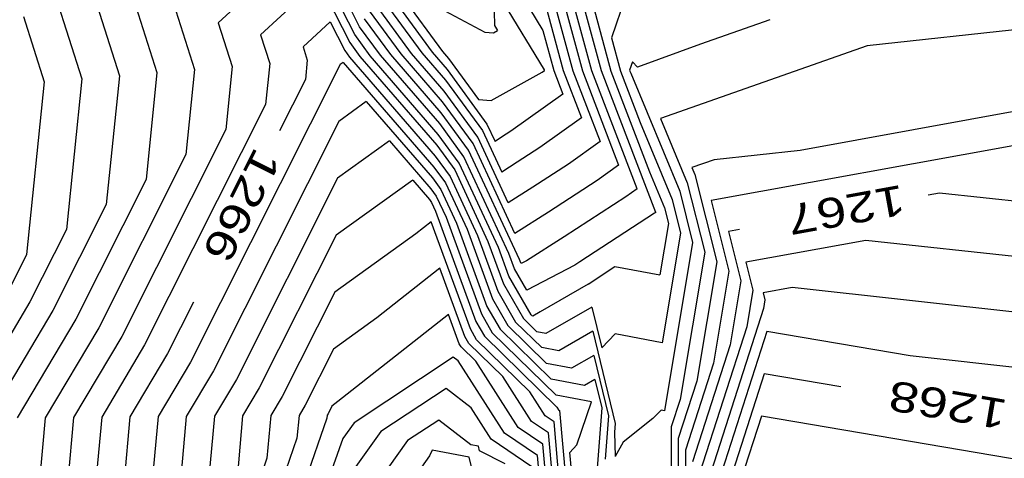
# Model space of a CAD drawing. Header units: feet. Extents: x -19835 to -19507, y 220308 to 220783.
# Tile 15 of 49: x -19653 to -19620, y 220433 to 220448. Entities that reach past the tile are written whole.
import ezdxf

# ---------------------------------------------------------------- set-up
doc = ezdxf.new("R2010")
doc.units = ezdxf.units.FT
doc.header["$LTSCALE"] = 25
doc.header["$MEASUREMENT"] = 0
for name, color, linetype in [('H1_HOEHENLINIEN', 86, 'CONTINUOUS'), ('H1_ZAEHLLIN_TXT', 3, 'CONTINUOUS'), ('H1_ZAEHLLINIEN', 11, 'CONTINUOUS')]:
    doc.layers.add(name, color=color, linetype=linetype)

msp = doc.modelspace()

# ---------------------------------------------------------------- linework, layer by layer
at = {"layer": 'H1_HOEHENLINIEN'}
for p, q in [((-19630.812, 220454.221), (-19633.172, 220447.337)), ((-19637.152, 220451.499), (-19637.079, 220447.748)), ((-19635.585, 220451.555), (-19634.14, 220446.233)), ((-19643.404, 220450.522), (-19646.294, 220447.835)), ((-19641.741, 220447.44), (-19643.304, 220450.529)), ((-19641.575, 220447.706), (-19642.946, 220450.415)), ((-19635.543, 220450.231), (-19634.458, 220446.236)), ((-19633.504, 220446.226), (-19634.392, 220449.494)), ((-19651.893, 220449.255), (-19650.851, 220445.965)), ((-19642.946, 220449.229), (-19644.879, 220447.432)), ((-19642.946, 220449.229), (-19641.907, 220447.174)), ((-19640.582, 220449.304), (-19638.811, 220446.877)), ((-19650.54, 220449.046), (-19649.596, 220446.068)), ((-19640.913, 220448.771), (-19639.5, 220446.836)), ((-19639.9, 220448.863), (-19637.398, 220447.528)), ((-19635.5, 220448.908), (-19634.776, 220446.24)), ((-19639.845, 220446.815), (-19641.078, 220448.505)), ((-19636.783, 220448.514), (-19635.415, 220446.26)), ((-19633.782, 220448.415), (-19633.187, 220446.222)), ((-19647.709, 220448.239), (-19647.087, 220446.274)), ((-19640.19, 220446.794), (-19641.244, 220448.239)), ((-19652.796, 220448.041), (-19652.106, 220445.863)), ((-19646.294, 220447.835), (-19645.832, 220446.377)), ((-19637.079, 220447.748), (-19636.977, 220447.579)), ((-19617.156, 220447.884), (-19624.639, 220447.072)), ((-19644.879, 220447.432), (-19644.577, 220446.48)), ((-19641.225, 220446.732), (-19641.741, 220447.44)), ((-19640.88, 220446.753), (-19641.575, 220447.706)), ((-19637.398, 220447.528), (-19637.109, 220447.506)), ((-19637.109, 220447.506), (-19636.977, 220447.579)), ((-19641.907, 220447.174), (-19641.57, 220446.712)), ((-19633.172, 220447.337), (-19632.869, 220446.219)), ((-19638.903, 220444.467), (-19640.88, 220446.753)), ((-19638.805, 220445.193), (-19640.19, 220446.794)), ((-19638.756, 220445.556), (-19639.845, 220446.815)), ((-19639.5, 220446.836), (-19638.707, 220445.919)), ((-19638.811, 220446.877), (-19638.609, 220446.644)), ((-19624.639, 220447.072), (-19631.531, 220444.639)), ((-19642.224, 220446.445), (-19647.222, 220436.497)), ((-19644.577, 220446.48), (-19644.717, 220445.104)), ((-19642.125, 220446.515), (-19642.224, 220446.445)), ((-19642.125, 220446.515), (-19639.099, 220443.016)), ((-19641.57, 220446.712), (-19639.001, 220443.742)), ((-19638.952, 220444.105), (-19641.225, 220446.732)), ((-19638.609, 220446.644), (-19637.611, 220445.276)), ((-19647.087, 220446.274), (-19647.375, 220443.435)), ((-19645.832, 220446.377), (-19646.046, 220444.269)), ((-19637.19, 220445.244), (-19635.477, 220446.191)), ((-19635.477, 220446.191), (-19635.409, 220446.239)), ((-19635.415, 220446.26), (-19635.412, 220446.247)), ((-19635.412, 220446.247), (-19635.409, 220446.239)), ((-19634.776, 220446.24), (-19634.17, 220444.66)), ((-19634.458, 220446.236), (-19633.55, 220443.87)), ((-19634.14, 220446.233), (-19632.931, 220443.08)), ((-19631.691, 220441.501), (-19633.504, 220446.226)), ((-19633.187, 220446.222), (-19631.895, 220442.855)), ((-19632.869, 220446.219), (-19632.21, 220444.502)), ((-19652.106, 220445.863), (-19652.692, 220440.096)), ((-19650.851, 220445.965), (-19651.363, 220440.931)), ((-19649.596, 220446.068), (-19650.034, 220441.765)), ((-19638.707, 220445.919), (-19637.478, 220444.235)), ((-19637.632, 220444.016), (-19638.756, 220445.556)), ((-19641.352, 220445.202), (-19642.269, 220444.543)), ((-19641.352, 220445.202), (-19639.148, 220442.653)), ((-19637.787, 220443.798), (-19638.805, 220445.193)), ((-19637.611, 220445.276), (-19637.19, 220445.244)), ((-19617.316, 220445.308), (-19626.875, 220443.57)), ((-19644.717, 220445.104), (-19648.753, 220437.072)), ((-19642.269, 220444.543), (-19646.456, 220436.21)), ((-19638.095, 220443.36), (-19638.903, 220444.467)), ((-19634.17, 220444.66), (-19635.565, 220443.667)), ((-19632.21, 220444.502), (-19631.143, 220441.931)), ((-19631.531, 220444.639), (-19630.638, 220442.489)), ((-19646.046, 220444.269), (-19649.518, 220437.359)), ((-19637.478, 220444.235), (-19636.834, 220442.849)), ((-19640.578, 220443.888), (-19642.315, 220442.641)), ((-19640.578, 220443.888), (-19639.197, 220442.291)), ((-19638.249, 220443.142), (-19638.952, 220444.105)), ((-19636.394, 220440.801), (-19637.787, 220443.798)), ((-19636.614, 220441.825), (-19637.632, 220444.016)), ((-19633.55, 220443.87), (-19634.607, 220443.118)), ((-19639.001, 220443.742), (-19638.403, 220442.923)), ((-19635.565, 220443.667), (-19636.314, 220443.179)), ((-19619.77, 220443.728), (-19629.845, 220441.896)), ((-19626.875, 220443.57), (-19629.743, 220443.259)), ((-19647.375, 220443.435), (-19650.284, 220437.646)), ((-19636.942, 220440.329), (-19638.249, 220443.142)), ((-19636.592, 220440.127), (-19638.095, 220443.36)), ((-19636.314, 220443.179), (-19636.834, 220442.849)), ((-19629.743, 220443.259), (-19630.482, 220442.998)), ((-19639.099, 220443.016), (-19638.712, 220442.486)), ((-19638.403, 220442.923), (-19637.292, 220440.531)), ((-19634.607, 220443.118), (-19635.791, 220442.347)), ((-19632.931, 220443.08), (-19633.648, 220442.569)), ((-19631.895, 220442.855), (-19631.395, 220441.652)), ((-19630.482, 220442.998), (-19630.386, 220442.768)), ((-19642.315, 220442.641), (-19645.691, 220435.923)), ((-19639.148, 220442.653), (-19638.866, 220442.267)), ((-19638.712, 220442.486), (-19637.991, 220440.936)), ((-19633.648, 220442.569), (-19635.269, 220441.514)), ((-19630.638, 220442.489), (-19630.057, 220440.172)), ((-19630.386, 220442.768), (-19629.655, 220439.854)), ((-19639.197, 220442.291), (-19639.02, 220442.048)), ((-19638.866, 220442.267), (-19638.341, 220441.139)), ((-19635.791, 220442.347), (-19636.614, 220441.825)), ((-19639.02, 220442.048), (-19638.691, 220441.341)), ((-19631.143, 220441.931), (-19630.861, 220440.808)), ((-19629.845, 220441.896), (-19629.253, 220439.537)), ((-19650.034, 220441.765), (-19651.815, 220438.22)), ((-19635.269, 220441.514), (-19636.394, 220440.801)), ((-19631.691, 220441.501), (-19631.732, 220441.472)), ((-19631.395, 220441.652), (-19631.263, 220441.126)), ((-19639.187, 220441.186), (-19639.695, 220440.784)), ((-19637.88, 220437.608), (-19639.187, 220441.186)), ((-19638.691, 220441.341), (-19637.512, 220438.11)), ((-19631.732, 220441.472), (-19634.224, 220439.849)), ((-19651.363, 220440.931), (-19652.58, 220438.508)), ((-19638.341, 220441.139), (-19637.328, 220438.362)), ((-19637.991, 220440.936), (-19637.143, 220438.613)), ((-19631.263, 220441.126), (-19631.55, 220439.411)), ((-19639.695, 220440.784), (-19642.407, 220438.836)), ((-19637.292, 220440.531), (-19636.775, 220439.116)), ((-19630.861, 220440.808), (-19631.474, 220437.144)), ((-19624.678, 220440.567), (-19628.684, 220439.839)), ((-19616.485, 220439.667), (-19624.678, 220440.567)), ((-19636.591, 220439.367), (-19636.942, 220440.329)), ((-19652.692, 220440.096), (-19653.346, 220438.795)), ((-19636.406, 220439.618), (-19636.592, 220440.127)), ((-19634.224, 220439.849), (-19634.397, 220439.739)), ((-19630.057, 220440.172), (-19630.88, 220435.253)), ((-19629.655, 220439.854), (-19630.323, 220435.86)), ((-19638.898, 220439.638), (-19640.997, 220437.98)), ((-19638.065, 220437.356), (-19638.898, 220439.638)), ((-19635.996, 220438.903), (-19636.406, 220439.618)), ((-19634.397, 220439.739), (-19635.996, 220438.903)), ((-19633.95, 220439.108), (-19633.057, 220439.694)), ((-19633.057, 220439.694), (-19631.55, 220439.411)), ((-19629.253, 220439.537), (-19629.766, 220436.467)), ((-19628.684, 220439.839), (-19628.449, 220438.901)), ((-19635.849, 220438.074), (-19636.591, 220439.367)), ((-19636.775, 220439.116), (-19636.109, 220437.956)), ((-19633.95, 220439.108), (-19635.544, 220438.181)), ((-19628.449, 220438.901), (-19628.653, 220437.68)), ((-19627.133, 220438.987), (-19628.104, 220438.81)), ((-19616.501, 220437.819), (-19627.133, 220438.987)), ((-19642.407, 220438.836), (-19644.16, 220435.348)), ((-19637.143, 220438.613), (-19636.63, 220437.718)), ((-19628.104, 220438.81), (-19628.047, 220438.583)), ((-19628.047, 220438.583), (-19628.096, 220438.287)), ((-19652.58, 220438.508), (-19654.892, 220434.617)), ((-19651.815, 220438.22), (-19653.951, 220434.625)), ((-19637.328, 220438.362), (-19636.89, 220437.599)), ((-19633.824, 220438.34), (-19635.362, 220437.457)), ((-19633.824, 220438.34), (-19633.496, 220436.981)), ((-19628.096, 220438.287), (-19629.992, 220432.388)), ((-19640.997, 220437.98), (-19642.453, 220436.934)), ((-19638.609, 220438.09), (-19642.298, 220435.177)), ((-19638.249, 220437.105), (-19638.609, 220438.09)), ((-19637.512, 220438.11), (-19637.15, 220437.48)), ((-19636.109, 220437.956), (-19635.656, 220437.512)), ((-19635.815, 220438.042), (-19635.849, 220438.074)), ((-19635.794, 220438.038), (-19635.815, 220438.042)), ((-19635.544, 220438.181), (-19635.794, 220438.038)), ((-19650.284, 220437.646), (-19652.068, 220434.642)), ((-19637.671, 220437.242), (-19637.88, 220437.608)), ((-19636.89, 220437.599), (-19635.179, 220435.924)), ((-19636.63, 220437.718), (-19635.338, 220436.454)), ((-19628.653, 220437.68), (-19630.228, 220432.778)), ((-19649.518, 220437.359), (-19651.127, 220434.651)), ((-19637.931, 220437.123), (-19638.065, 220437.356)), ((-19635.893, 220435.502), (-19637.671, 220437.242)), ((-19637.15, 220437.48), (-19635.02, 220435.395)), ((-19635.362, 220437.457), (-19635.656, 220437.512)), ((-19633.046, 220437.439), (-19633.496, 220436.981)), ((-19631.474, 220437.144), (-19633.046, 220437.439)), ((-19627.981, 220437.521), (-19629.755, 220431.998)), ((-19623.197, 220436.704), (-19627.981, 220437.521)), ((-19648.753, 220437.072), (-19650.186, 220434.659)), ((-19642.453, 220436.934), (-19643.394, 220435.061)), ((-19638.191, 220437.004), (-19638.249, 220437.105)), ((-19637.702, 220436.525), (-19638.191, 220437.004)), ((-19636.797, 220436.014), (-19637.931, 220437.123)), ((-19633.755, 220436.723), (-19634.5, 220436.296)), ((-19633.755, 220436.723), (-19633.268, 220434.708)), ((-19616.517, 220435.97), (-19623.197, 220436.704)), ((-19647.222, 220436.497), (-19648.304, 220434.676)), ((-19636.287, 220434.316), (-19637.702, 220436.525)), ((-19634.5, 220436.296), (-19635.338, 220436.454)), ((-19629.766, 220436.467), (-19630.701, 220433.557)), ((-19646.456, 220436.21), (-19647.362, 220434.684)), ((-19645.691, 220435.923), (-19646.421, 220434.693)), ((-19635.836, 220434.512), (-19636.797, 220436.014)), ((-19634.069, 220435.715), (-19635.179, 220435.924)), ((-19633.72, 220435.915), (-19634.069, 220435.715)), ((-19633.72, 220435.915), (-19633.493, 220434.972)), ((-19638.692, 220435.612), (-19640.87, 220434.175)), ((-19637.858, 220434.967), (-19638.692, 220435.612)), ((-19630.323, 220435.86), (-19630.938, 220433.947)), ((-19644.16, 220435.348), (-19644.539, 220434.71)), ((-19635.385, 220434.709), (-19635.893, 220435.502)), ((-19633.833, 220435.171), (-19635.02, 220435.395)), ((-19630.88, 220435.253), (-19631.174, 220434.336)), ((-19643.394, 220435.061), (-19643.598, 220434.718)), ((-19642.499, 220435.032), (-19642.628, 220434.774)), ((-19642.298, 220435.177), (-19642.499, 220435.032)), ((-19637.189, 220433.922), (-19637.858, 220434.967)), ((-19634.326, 220433.729), (-19633.833, 220435.171)), ((-19633.493, 220434.972), (-19633.69, 220432.384)), ((-19652.068, 220434.642), (-19652.674, 220427.935)), ((-19651.127, 220434.651), (-19651.673, 220428.603)), ((-19650.186, 220434.659), (-19650.672, 220429.272)), ((-19648.304, 220434.676), (-19648.671, 220430.609)), ((-19647.362, 220434.684), (-19647.67, 220431.278)), ((-19646.421, 220434.693), (-19646.669, 220431.947)), ((-19644.539, 220434.71), (-19644.668, 220433.284)), ((-19642.666, 220434.621), (-19644.594, 220429.141)), ((-19643.598, 220434.718), (-19643.667, 220433.952)), ((-19642.657, 220434.727), (-19642.666, 220434.621)), ((-19642.628, 220434.774), (-19642.657, 220434.727)), ((-19635.086, 220434.507), (-19635.385, 220434.709)), ((-19633.268, 220434.708), (-19633.379, 220433.253)), ((-19628.165, 220434.696), (-19629.282, 220431.219)), ((-19619.33, 220433.188), (-19628.165, 220434.696)), ((-19638.937, 220434.563), (-19639.98, 220433.874)), ((-19637.869, 220433.737), (-19638.937, 220434.563)), ((-19635.455, 220433.753), (-19636.287, 220434.316)), ((-19635.271, 220434.13), (-19635.836, 220434.512)), ((-19634.893, 220432.338), (-19635.086, 220434.507)), ((-19631.174, 220434.336), (-19631.178, 220432.091)), ((-19643.667, 220433.952), (-19645.426, 220428.952)), ((-19640.87, 220434.175), (-19641.7, 220433.016)), ((-19635.115, 220432.378), (-19635.271, 220434.13)), ((-19630.938, 220433.947), (-19630.946, 220429.26)), ((-19639.98, 220433.874), (-19641.262, 220432.085)), ((-19637.607, 220433.685), (-19637.869, 220433.737)), ((-19637.571, 220433.531), (-19637.607, 220433.685)), ((-19635.824, 220432.998), (-19637.189, 220433.922)), ((-19635.336, 220432.418), (-19635.455, 220433.753)), ((-19634.559, 220433.479), (-19634.326, 220433.729)), ((-19644.668, 220433.284), (-19646.259, 220428.762)), ((-19639.24, 220433.365), (-19640.824, 220431.154)), ((-19639.149, 220433.56), (-19639.24, 220433.365)), ((-19637.922, 220433.32), (-19639.149, 220433.56)), ((-19637.732, 220432.523), (-19637.922, 220433.32)), ((-19636.721, 220433.104), (-19637.571, 220433.531)), ((-19634.45, 220432.257), (-19634.559, 220433.479)), ((-19630.701, 220433.557), (-19630.709, 220428.788))]:
    msp.add_line(p, q, dxfattribs=at)
at = {"layer": 'H1_ZAEHLLINIEN'}
for p, q in [((-19633.822, 220446.229), (-19635.002, 220450.573)), ((-19636.487, 220449.28), (-19635.458, 220447.584)), ((-19640.747, 220449.038), (-19639.155, 220446.856)), ((-19649.124, 220448.642), (-19648.341, 220446.171)), ((-19642.559, 220447.869), (-19643.463, 220447.028)), ((-19642.559, 220447.869), (-19642.072, 220446.907)), ((-19640.535, 220446.774), (-19641.41, 220447.972)), ((-19627.885, 220447.938), (-19630.2, 220447.12)), ((-19635.458, 220447.584), (-19635.094, 220446.243)), ((-19630.2, 220447.12), (-19632.301, 220446.352)), ((-19643.463, 220447.028), (-19643.322, 220446.582)), ((-19642.072, 220446.907), (-19641.914, 220446.691)), ((-19638.854, 220444.83), (-19640.535, 220446.774)), ((-19639.155, 220446.856), (-19638.658, 220446.281)), ((-19643.322, 220446.582), (-19643.388, 220445.939)), ((-19641.914, 220446.691), (-19639.05, 220443.379)), ((-19632.467, 220446.536), (-19632.562, 220446.258)), ((-19632.301, 220446.352), (-19632.467, 220446.536)), ((-19648.341, 220446.171), (-19648.705, 220442.6)), ((-19638.658, 220446.281), (-19637.324, 220444.454)), ((-19635.094, 220446.243), (-19634.789, 220445.449)), ((-19632.311, 220442.29), (-19633.822, 220446.229)), ((-19632.562, 220446.258), (-19632.551, 220446.215)), ((-19632.551, 220446.215), (-19632.525, 220446.149)), ((-19632.525, 220446.149), (-19630.891, 220442.21)), ((-19643.388, 220445.939), (-19644.251, 220444.221)), ((-19634.789, 220445.449), (-19636.523, 220444.216)), ((-19637.941, 220443.579), (-19638.854, 220444.83)), ((-19637.324, 220444.454), (-19637.054, 220443.874)), ((-19636.523, 220444.216), (-19636.837, 220444.012)), ((-19636.837, 220444.012), (-19637.054, 220443.874)), ((-19636.242, 220439.924), (-19637.941, 220443.579)), ((-19639.05, 220443.379), (-19638.557, 220442.704)), ((-19648.705, 220442.6), (-19651.049, 220437.933)), ((-19639.805, 220442.574), (-19642.361, 220440.739)), ((-19639.805, 220442.574), (-19639.246, 220441.928)), ((-19638.557, 220442.704), (-19637.642, 220440.734)), ((-19632.311, 220442.29), (-19632.69, 220442.021)), ((-19630.891, 220442.21), (-19630.459, 220440.49)), ((-19622.224, 220442.147), (-19622.596, 220442.08)), ((-19616.469, 220441.515), (-19622.224, 220442.147)), ((-19639.246, 220441.928), (-19639.174, 220441.83)), ((-19639.174, 220441.83), (-19639.041, 220441.543)), ((-19632.69, 220442.021), (-19634.746, 220440.682)), ((-19639.041, 220441.543), (-19637.696, 220437.859)), ((-19628.893, 220440.935), (-19629.265, 220440.867)), ((-19629.265, 220440.867), (-19628.851, 220439.219)), ((-19642.361, 220440.739), (-19644.925, 220435.636)), ((-19637.642, 220440.734), (-19636.959, 220438.864)), ((-19634.746, 220440.682), (-19636.007, 220439.883)), ((-19630.459, 220440.49), (-19631.398, 220434.876)), ((-19636.222, 220439.87), (-19636.242, 220439.924)), ((-19636.178, 220439.793), (-19636.222, 220439.87)), ((-19636.007, 220439.883), (-19636.178, 220439.793)), ((-19628.851, 220439.219), (-19629.21, 220437.073)), ((-19636.959, 220438.864), (-19636.369, 220437.837)), ((-19647.124, 220438.502), (-19647.987, 220436.784)), ((-19651.049, 220437.933), (-19653.009, 220434.634)), ((-19637.696, 220437.859), (-19637.41, 220437.361)), ((-19636.369, 220437.837), (-19635.497, 220436.983)), ((-19637.41, 220437.361), (-19634.989, 220434.99)), ((-19633.789, 220437.532), (-19634.931, 220436.876)), ((-19633.789, 220437.532), (-19633.044, 220434.444)), ((-19634.931, 220436.876), (-19635.497, 220436.983)), ((-19629.21, 220437.073), (-19630.465, 220433.167)), ((-19647.987, 220436.784), (-19649.245, 220434.667)), ((-19638.448, 220436.662), (-19641.759, 220434.475)), ((-19638.286, 220436.537), (-19638.448, 220436.662)), ((-19636.738, 220434.119), (-19638.286, 220436.537)), ((-19628.073, 220436.108), (-19629.519, 220431.609)), ((-19625.511, 220435.671), (-19628.073, 220436.108)), ((-19644.925, 220435.636), (-19645.48, 220434.701)), ((-19634.989, 220434.99), (-19634.934, 220434.905)), ((-19649.245, 220434.667), (-19649.672, 220429.941)), ((-19645.48, 220434.701), (-19645.668, 220432.615)), ((-19634.934, 220434.905), (-19634.902, 220434.884)), ((-19634.902, 220434.884), (-19634.672, 220432.298)), ((-19631.791, 220434.617), (-19632.784, 220433.822)), ((-19631.515, 220434.898), (-19631.791, 220434.617)), ((-19631.398, 220434.876), (-19631.515, 220434.898)), ((-19641.759, 220434.475), (-19642.138, 220433.946)), ((-19633.044, 220434.444), (-19633.065, 220434.163)), ((-19642.138, 220433.946), (-19643.762, 220429.331)), ((-19635.639, 220433.376), (-19636.738, 220434.119)), ((-19633.065, 220434.163), (-19633.046, 220433.346)), ((-19632.784, 220433.822), (-19633.046, 220433.346)), ((-19635.558, 220432.458), (-19635.639, 220433.376))]:
    msp.add_line(p, q, dxfattribs=at)

# ---------------------------------------------------------------- texts
at = {"layer": 'H1_ZAEHLLIN_TXT', "width": 1.333333}
for s, rotation, p in [('1266', 243.3, (-19645.057, 220443.73)), ('1267', 190.3, (-19623.473, 220442.429)), ('1268', 170.3, (-19619.906, 220435.222))]:
    msp.add_text(s, height=1, rotation=rotation, dxfattribs=at).set_placement(p)

doc.saveas('drawing.dxf')
